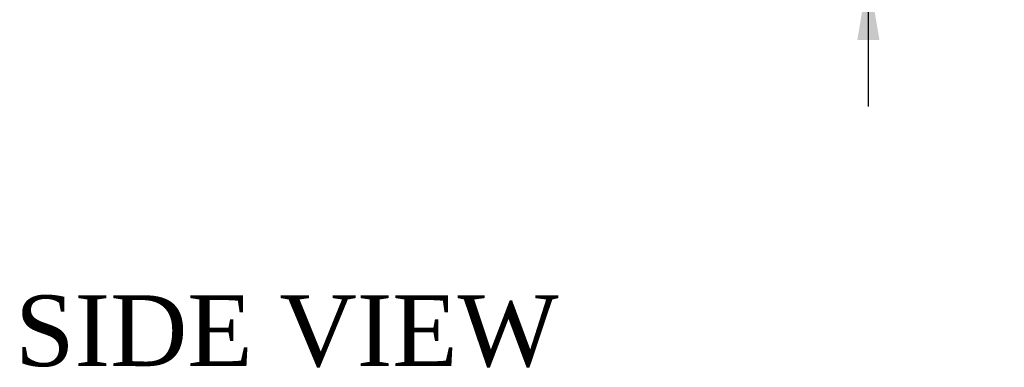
# Model space of a CAD drawing. Header units: inches. Extents: x 1 to 299, y -2 to 199.
# Tile 4 of 26: x 128 to 156, y 58 to 68. Entities that reach past the tile are written whole.
import ezdxf
from ezdxf.enums import TextEntityAlignment as Align

# ---------------------------------------------------------------- set-up
doc = ezdxf.new("R2010")
doc.units = ezdxf.units.IN
doc.header["$MEASUREMENT"] = 0
doc.layers.add('Default', color=7, linetype='Continuous')
doc.styles.add('SEACAD_Times_New_Roman', font='times.ttf')
doc.dimstyles.new('HAMMOND_(STH_-_300x200)', dxfattribs={"dimtxt": 1.5, "dimasz": 1.875, "dimexe": 0.75, "dimexo": 0.75, "dimgap": 0.375, "dimtad": 0, "dimtih": 1, "dimtoh": 1, "dimzin": 0, "dimdsep": 46, "dimtxsty": 'SEACAD_Times_New_Roman', "dimblk1": '_SE_FILLED', "dimblk2": '_SE_FILLED', "dimsah": 1, "dimcen": 0.75, "dimadec": 0, "dimazin": 0, "dimtfac": 0.8, "dimtofl": 0, "dimtmove": 0, "dimatfit": 3, "dimfxl": 1, "dimtolj": 1, "dimtzin": 0, "dimarcsym": 0})

# ---------------------------------------------------------------- blocks, each defined once
blk = doc.blocks.new('DMBLK303')
at = {"layer": 'Default', "linetype": 'Continuous', "transparency": 16777216}
for points in [[(152.333, 73.386), (151.708, 73.386), (152.02, 71.511)], [(152.333, 67.333), (152.02, 69.208), (151.708, 67.333)]]:
    blk.add_hatch(color=7, dxfattribs=at).paths.add_polyline_path(points)
at = {"layer": 'Default', "color": 7, "linetype": 'Continuous', "transparency": 16777216}
for p, q in [((152.02, 71.511), (152.02, 75.261)), ((143.592, 71.511), (152.77, 71.511)), ((144.429, 69.208), (152.77, 69.208)), ((152.02, 65.458), (152.02, 69.208))]:
    blk.add_line(p, q, dxfattribs=at)
at = {"layer": 'Default', "color": 7, "linetype": 'Continuous', "transparency": 16777216, "style": 'SEACAD_Times_New_Roman'}
for s, p in [('I/S', (153.238, 71.11)), ('2.30', (148.207, 71.11))]:
    blk.add_text(s, height=1.5, dxfattribs=at).set_placement(p, align=Align.TOP_LEFT)
blk = doc.blocks.new('_SE_FILLED')
at = {"color": 0}
blk.add_line((0, 0), (-1, 0), dxfattribs=at)
blk.add_solid([(0, 0), (-1, -0.1665), (-1, 0.1665), (0, 0)], dxfattribs=at)

msp = doc.modelspace()

# ---------------------------------------------------------------- texts
at = {"layer": 'Default', "color": 7, "linetype": 'Continuous', "style": 'SEACAD_Times_New_Roman'}
msp.add_text('SIDE VIEW', height=2, dxfattribs=at).set_placement((127.92, 60.119), align=Align.TOP_LEFT)

# ---------------------------------------------------------------- dimensions: what is measured, and where the dimension line sits
at = {"layer": 'Default', "color": 7, "linetype": 'Continuous'}
dim = msp.add_linear_dim(base=(152.02, 71.511), p1=(143.679, 69.208), p2=(142.842, 71.511), angle=90, text='\\A1;<> I/S', dimstyle='HAMMOND_(STH_-_300x200)', dxfattribs=at)
dim.commit()
dim.dimension.update_dxf_attribs({"geometry": 'DMBLK303', "text_midpoint": (152.02, 70.36), "dimtype": 160})

doc.saveas('drawing.dxf')
